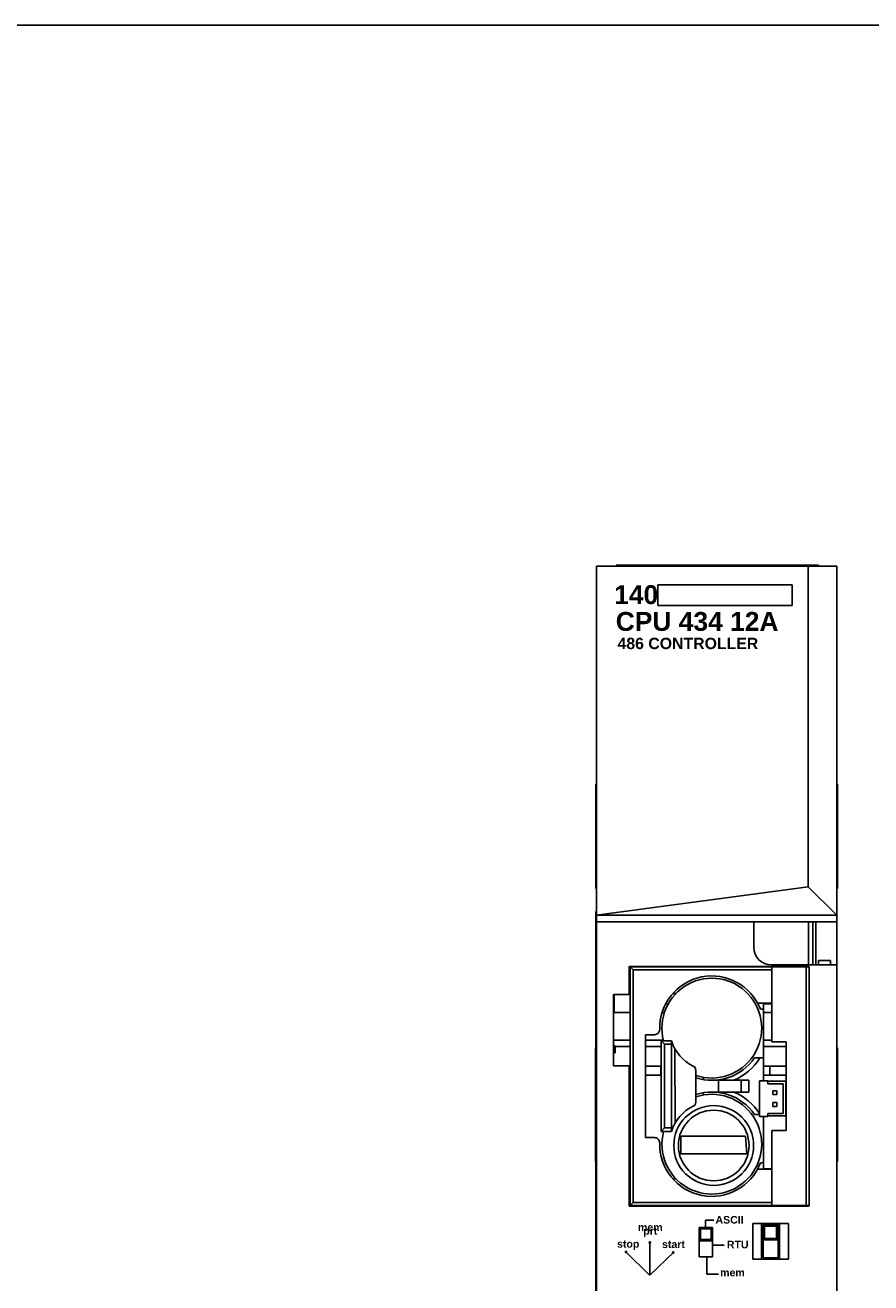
# Model space of a CAD drawing. Extents: x 0 to 22, y 0 to 17.
# Tile 2 of 2: x 5.6 to 11.2, y 8.7 to 17. Entities that reach past the tile are written whole.
import ezdxf

# ---------------------------------------------------------------- set-up
doc = ezdxf.new("R2010")
doc.units = 0
doc.header["$LTSCALE"] = 1.21
doc.header["$MEASUREMENT"] = 0
doc.layers.get('0').update_dxf_attribs({"linetype": 'CONTINUOUS'})

msp = doc.modelspace()

# ---------------------------------------------------------------- linework, layer by layer
for p, q in [((0, 17), (22, 17)), ((9.3775, 3.5797), (9.3775, 13.4222)), ((9.3775, 13.4222), (10.9657, 13.4222)), ((9.5074, 13.4274), (10.846, 13.4274)), ((10.7779, 11.3018), (10.7779, 13.4222)), ((10.846, 13.4222), (10.846, 13.4274)), ((10.9657, 3.5797), (10.9657, 13.4222)), ((9.7817, 13.2978), (10.6721, 13.2978)), ((9.7817, 13.2978), (9.7817, 13.1627)), ((10.6721, 13.2978), (10.6721, 13.1627)), ((9.7817, 13.1627), (10.6721, 13.1627)), ((9.3714, 11.29), (9.3714, 11.9789)), ((9.3775, 11.9789), (9.3714, 11.9789)), ((10.9657, 11.9789), (10.9718, 11.9789)), ((10.9718, 11.29), (10.9718, 11.9789)), ((9.3775, 11.29), (9.3714, 11.29)), ((9.3775, 11.114), (10.7779, 11.3018)), ((10.7779, 11.3018), (10.9657, 11.114)), ((10.9657, 11.29), (10.9718, 11.29)), ((9.3724, 7.5955), (9.3724, 11.1388)), ((9.3775, 11.1388), (9.3724, 11.1388)), ((10.9657, 11.114), (9.3775, 11.114)), ((9.3775, 11.0699), (10.9657, 11.0699)), ((10.4165, 11.0699), (10.4165, 10.9022)), ((10.7787, 10.7841), (10.7787, 11.0699)), ((10.8082, 10.7841), (10.8082, 11.0699)), ((10.8279, 10.7841), (10.8279, 11.0699)), ((10.8444, 10.7841), (10.8444, 10.814)), ((10.8444, 10.814), (10.9239, 10.814)), ((10.9239, 10.7841), (10.9239, 10.814)), ((9.5917, 10.7746), (9.5917, 10.5886)), ((10.7806, 10.7746), (9.5917, 10.7746)), ((9.5997, 10.7716), (9.5997, 9.1937)), ((9.6194, 10.752), (9.5997, 10.7716)), ((9.5997, 10.7716), (10.7835, 10.7716)), ((9.6194, 10.752), (9.6194, 9.2134)), ((10.5355, 10.752), (9.6194, 10.752)), ((9.6321, 10.7716), (9.6321, 10.7746)), ((9.6981, 10.7716), (9.6981, 10.7746)), ((10.0732, 10.7716), (10.0732, 10.7746)), ((10.1612, 10.7746), (10.1536, 10.7716)), ((10.5346, 10.7841), (10.9657, 10.7841)), ((10.5355, 10.7716), (10.5355, 10.2752)), ((10.6108, 10.7746), (10.6284, 10.7739)), ((10.6284, 10.7746), (10.6284, 10.7725)), ((10.6284, 10.7725), (10.6946, 10.7725)), ((10.6946, 10.7736), (10.7222, 10.7746)), ((10.6946, 10.7736), (10.6946, 10.7725)), ((10.7639, 9.1937), (10.7639, 10.7716)), ((10.7806, 10.7716), (10.7806, 10.7746)), ((10.7835, 9.1937), (10.7835, 10.7716)), ((9.4893, 10.5886), (9.4893, 10.1161)), ((9.5917, 10.5886), (9.4893, 10.5886)), ((9.4927, 10.4695), (9.4927, 10.5886)), ((9.8817, 10.5958), (9.9026, 10.5958)), ((9.8338, 10.5266), (9.8517, 10.5266)), ((10.5355, 10.5326), (10.4419, 10.5326)), ((10.4825, 10.4921), (10.4609, 10.4921)), ((10.4825, 10.0185), (10.4825, 10.5304)), ((10.4825, 10.5304), (10.5355, 10.5304)), ((10.4825, 10.5266), (10.5355, 10.5266)), ((9.4927, 10.4695), (9.5997, 10.4695)), ((9.8102, 10.4695), (9.826, 10.4695)), ((10.4825, 10.4695), (10.5355, 10.4695)), ((9.6997, 10.3226), (9.6997, 9.6426)), ((9.7594, 10.3226), (9.6997, 10.3226)), ((9.3707, 9.4852), (9.3707, 10.2352)), ((9.3707, 10.2352), (9.3724, 10.2352)), ((9.4893, 10.2868), (9.5997, 10.2868)), ((9.4899, 10.258), (9.4893, 10.2588)), ((9.4917, 10.2559), (9.4899, 10.258)), ((9.494, 10.253), (9.4917, 10.2559)), ((9.4963, 10.2501), (9.494, 10.253)), ((9.5005, 10.245), (9.4963, 10.2501)), ((9.5005, 10.245), (9.5005, 10.2037)), ((9.5005, 10.245), (9.5997, 10.245)), ((9.6997, 10.2868), (9.8203, 10.2868)), ((9.6997, 10.245), (9.8037, 10.245)), ((9.8037, 10.2833), (9.8037, 9.6833)), ((9.8273, 10.2597), (9.8037, 10.2833)), ((9.8721, 10.2833), (9.8037, 10.2833)), ((9.8273, 10.2597), (9.8273, 9.7069)), ((9.8721, 10.2597), (9.8273, 10.2597)), ((9.8726, 9.6833), (9.8721, 10.2833)), ((10.4825, 10.2868), (10.5355, 10.2868)), ((10.4825, 10.245), (10.6324, 10.245)), ((10.5355, 10.2752), (10.6324, 10.2752)), ((10.6324, 10.2752), (10.6324, 9.6902)), ((10.9657, 10.2352), (10.9707, 10.2352)), ((10.9707, 9.4852), (10.9707, 10.2352)), ((9.5005, 10.2037), (9.4893, 10.2037)), ((9.8958, 10.2286), (9.8962, 9.7373)), ((10.4825, 10.1697), (10.4229, 10.1697)), ((9.3707, 10.1102), (9.3724, 10.1102)), ((9.4893, 10.1161), (9.5917, 10.1161)), ((9.5917, 10.1161), (9.5917, 9.19)), ((9.5997, 10.1152), (9.5917, 10.1152)), ((9.6997, 10.1152), (9.8037, 10.1152)), ((9.8029, 10.1152), (9.8029, 10.0561)), ((10.0336, 9.8771), (10.0336, 10.0882)), ((10.4825, 10.1152), (10.6324, 10.1152)), ((10.5238, 10.1152), (10.5238, 10.0561)), ((10.632, 10.1152), (10.632, 10.0561)), ((10.9657, 10.1102), (10.9707, 10.1102)), ((9.5997, 10.0561), (9.5917, 10.0561)), ((9.8037, 10.0561), (9.6997, 10.0561)), ((10.0835, 10.0416), (10.0835, 10.026)), ((10.1394, 10.0215), (10.3835, 10.0215)), ((10.1836, 9.9438), (10.1836, 10.0215)), ((10.3335, 9.9438), (10.3335, 10.0215)), ((10.3835, 9.9438), (10.3835, 10.0215)), ((10.4548, 9.7823), (10.4548, 10.0185)), ((10.4548, 10.0185), (10.5103, 10.0185)), ((10.6324, 10.0561), (10.4825, 10.0561)), ((10.5103, 10.0185), (10.5103, 9.9989)), ((10.6284, 10.015), (10.5103, 10.015)), ((10.5103, 9.9989), (10.6123, 9.9989)), ((10.6123, 9.802), (10.6123, 9.9989)), ((10.6284, 10.015), (10.6284, 9.7859)), ((10.0835, 9.9392), (10.0835, 9.9237)), ((10.1395, 9.9438), (10.3835, 9.9438)), ((10.5442, 9.9272), (10.5442, 9.9524)), ((10.5442, 9.9524), (10.5694, 9.9524)), ((10.5694, 9.9272), (10.5442, 9.9272)), ((10.5694, 9.9524), (10.5694, 9.9272)), ((10.6284, 9.9524), (10.6324, 9.9524)), ((10.6284, 9.9272), (10.6324, 9.9272)), ((10.5442, 9.8485), (10.5442, 9.8737)), ((10.5442, 9.8737), (10.5694, 9.8737)), ((10.5694, 9.8485), (10.5442, 9.8485)), ((10.5694, 9.8737), (10.5694, 9.8485)), ((10.6284, 9.8737), (10.6324, 9.8737)), ((10.6284, 9.8485), (10.6324, 9.8485)), ((10.4548, 9.7957), (10.4229, 9.7957)), ((10.5103, 9.7823), (10.4548, 9.7823)), ((10.4825, 9.4365), (10.4825, 9.7823)), ((10.5103, 9.802), (10.5103, 9.7823)), ((10.5103, 9.802), (10.6123, 9.802)), ((10.6284, 9.7859), (10.5103, 9.7859)), ((9.8273, 9.7069), (9.8037, 9.6833)), ((9.8037, 9.6833), (9.8726, 9.6833)), ((9.8273, 9.7069), (9.8726, 9.7069)), ((10.3634, 9.6513), (9.9355, 9.6513)), ((9.9355, 9.6513), (9.9355, 9.5352)), ((10.3719, 9.5352), (10.3634, 9.6513)), ((10.5355, 9.6902), (10.5355, 9.1937)), ((10.6324, 9.6902), (10.5355, 9.6902)), ((9.3707, 9.6102), (9.3724, 9.6102)), ((9.6997, 9.6426), (9.7596, 9.6426)), ((10.9657, 9.6102), (10.9707, 9.6102)), ((9.3724, 9.4852), (9.3707, 9.4852)), ((9.9322, 9.5352), (10.3719, 9.5352)), ((10.9707, 9.4852), (10.9657, 9.4852)), ((10.5355, 9.4343), (10.4428, 9.4343)), ((10.4825, 9.4748), (10.4615, 9.4748)), ((10.4825, 9.4365), (10.5355, 9.4365)), ((9.8816, 9.3698), (9.9025, 9.3698)), ((9.5917, 9.19), (10.7806, 9.19)), ((9.6194, 9.2134), (9.5997, 9.1937)), ((9.5997, 9.1937), (10.7835, 9.1937)), ((9.6194, 9.2134), (10.5355, 9.2134)), ((9.6321, 9.19), (9.6321, 9.1937)), ((9.6981, 9.19), (9.6981, 9.1937)), ((10.1536, 9.1937), (10.1747, 9.19)), ((10.4825, 9.19), (10.4825, 9.192)), ((10.4825, 9.192), (10.5884, 9.192)), ((10.5884, 9.192), (10.6284, 9.1927)), ((10.6284, 9.1927), (10.6284, 9.1933)), ((10.6284, 9.1933), (10.6946, 9.1933)), ((10.6946, 9.1928), (10.6946, 9.1933)), ((10.6946, 9.1928), (10.7246, 9.1923)), ((10.7246, 9.1923), (10.7806, 9.1923)), ((10.7806, 9.19), (10.7806, 9.1937)), ((10.1531, 9.0969), (10.0972, 9.0969)), ((10.0972, 9.0969), (10.0972, 9.047)), ((10.41, 9.0742), (10.41, 8.838)), ((10.41, 9.0742), (10.6465, 9.0742)), ((10.4677, 8.8383), (10.4677, 9.0745)), ((10.5875, 8.838), (10.5875, 9.0742)), ((10.6465, 8.838), (10.6465, 9.0742)), ((10.1441, 9.047), (10.0559, 9.047)), ((10.0647, 9.0381), (10.0559, 9.047)), ((10.0559, 9.047), (10.0559, 8.8529)), ((10.1353, 9.0381), (10.0647, 9.0381)), ((10.0647, 9.0381), (10.0647, 8.9676)), ((10.1353, 9.0381), (10.1441, 9.047)), ((10.1353, 8.9676), (10.1353, 9.0381)), ((10.1441, 8.8529), (10.1441, 9.047)), ((10.4784, 9.0661), (10.4784, 8.8461)), ((10.5784, 9.0661), (10.4784, 9.0661)), ((10.4884, 9.0561), (10.4784, 9.0661)), ((10.4884, 9.0561), (10.4884, 8.9761)), ((10.5684, 9.0561), (10.4884, 9.0561)), ((10.5684, 9.0561), (10.5784, 9.0661)), ((10.5684, 8.9761), (10.5684, 9.0561)), ((10.5784, 8.8461), (10.5784, 9.0661)), ((9.7283, 8.9492), (9.7283, 8.7323)), ((10.0647, 8.9676), (10.0559, 8.9587)), ((10.0559, 8.9587), (10.1441, 8.9587)), ((10.0647, 8.9676), (10.1353, 8.9676)), ((10.1353, 8.9676), (10.1441, 8.9587)), ((10.222, 8.9313), (10.1441, 8.9313)), ((10.4884, 8.9761), (10.4784, 8.9661)), ((10.4784, 8.9661), (10.5784, 8.9661)), ((10.4884, 8.9761), (10.5684, 8.9761)), ((10.5684, 8.9761), (10.5784, 8.9661)), ((9.5694, 8.8899), (9.7269, 8.7323)), ((9.7283, 8.7323), (9.8904, 8.8864)), ((10.0559, 8.8529), (10.1441, 8.8529)), ((10.1058, 8.74), (10.1058, 8.8529)), ((10.41, 8.838), (10.6465, 8.838)), ((10.4784, 8.8461), (10.5784, 8.8461)), ((10.1833, 8.74), (10.1058, 8.74))]:
    msp.add_line(p, q)
msp.add_lwpolyline([(9.4927, 10.4695), (9.4923, 10.4695), (9.492, 10.4695), (9.4917, 10.4695), (9.4914, 10.4695), (9.4911, 10.4695), (9.4908, 10.4695), (9.4905, 10.4695), (9.4902, 10.4696), (9.4898, 10.4696), (9.4895, 10.4696), (9.4893, 10.4696)])
at = {"const_width": 0.00915}
for points in [[(9.7247, 8.9484, 1), (9.7345, 8.9484, 1)], [(9.5673, 8.8863, 1), (9.577, 8.8863, 1)], [(9.8785, 8.8825, 1), (9.8883, 8.8825, 1)]]:
    msp.add_lwpolyline(points, format="xyb", close=True, dxfattribs=at)
for radius in [0.264, 0.2337]:
    msp.add_circle((10.1521, 9.5902), radius)
for centre, radius, start, end in [((10.5346, 10.9022), 0.1181, 180, 270), ((10.1394, 10.3665), 0.3451, 21.34283, 181.33297), ((10.1394, 10.3665), 0.33, 251.27485, 194.6492), ((9.7594, 10.3577), 0.035, 270, 1.33297), ((10.1394, 10.3665), 0.28, 197.28962, 244.06545), ((10.1394, 10.3665), 0.3451, 252.13833, 325.21834), ((10.1394, 10.3665), 0.3746, 292.90122, 328.29903), ((10.0041, 10.0882), 0.0295, 0, 64.06545), ((10.1395, 9.5988), 0.33, 165.12103, 108.74288), ((10.1395, 9.5988), 0.345, 34.79074, 107.88237), ((10.1395, 9.5988), 0.3745, 32.64913, 67.09634), ((10.1395, 9.5988), 0.28, 115.954, 162.43511), ((10.0041, 9.8771), 0.0295, 295.954, 0), ((9.7596, 9.6076), 0.035, 358.67388, 90), ((10.1395, 9.5988), 0.345, 178.67388, 338.9326)]:
    msp.add_arc(centre, radius, start, end)

# ---------------------------------------------------------------- texts
at = {"attachment_point": 1}
for s, insert, char_height, width in [('{\\fArial|b1|i0|c0|p34;140}', (9.4935, 13.2958), 0.125, 0.2823), ('{\\fArial|b1|i0|c0|p34;CPU 434 12A}', (9.5035, 13.119), 0.125, 1.125), ('{\\fArial|b1|i0|c0|p34;486 CONTROLLER}', (9.5154, 12.9482), 0.075, 1.0528)]:
    msp.add_mtext(s, dxfattribs=dict(at, insert=insert, char_height=char_height, width=width))
at = {"char_height": 0.05, "width": 0.1, "line_spacing_factor": 0.3}
for s, insert, attachment_point in [('{\\fArial|b1|i0|c0|p34;ASCII}', (10.1637, 9.1238), 1), ('{\\fArial|b1|i0|c0|p34;mem\\P prt}', (9.7323, 9.03), 5), ('{\\fArial|b1|i0|c0|p34;stop}', (9.5125, 8.9645), 1), ('{\\fArial|b1|i0|c0|p34;start}', (9.8101, 8.9623), 1), ('{\\fArial|b1|i0|c0|p34;RTU}', (10.2391, 8.96), 1), ('{\\fArial|b1|i0|c0|p34;mem}', (10.1943, 8.7751), 1)]:
    msp.add_mtext(s, dxfattribs=dict(at, insert=insert, attachment_point=attachment_point))

doc.saveas('drawing.dxf')
